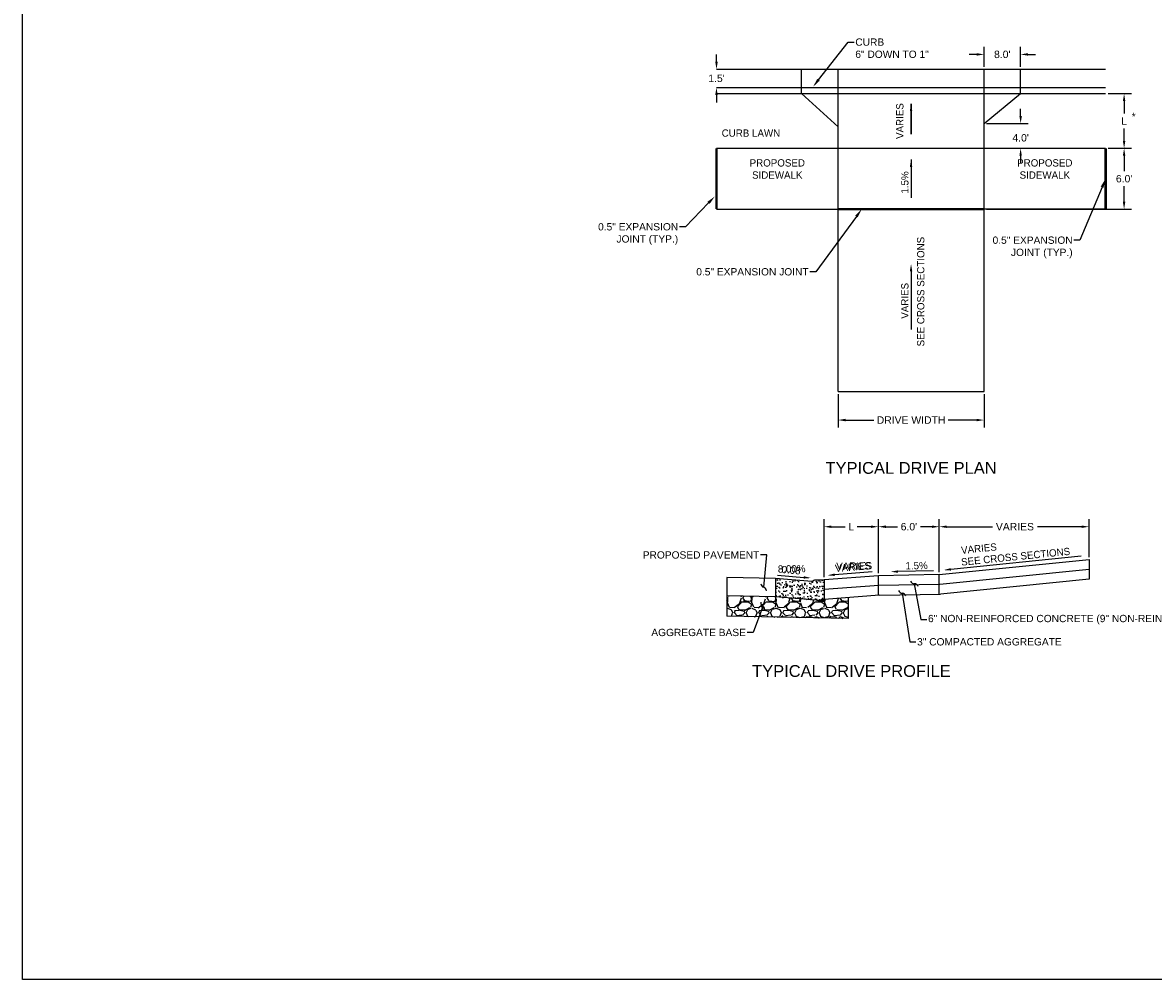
# Model space of a CAD drawing. Header units: feet. Extents: x 6 to 192, y 3 to 30.
# Tile 1 of 3: x 6 to 25, y 3 to 20. Entities that reach past the tile are written whole.
import ezdxf
from ezdxf import colors
from ezdxf.entities.mleader import LeaderData, LeaderLine
from ezdxf.math import Vec2, Vec3

# ---------------------------------------------------------------- set-up
doc = ezdxf.new("R2010")
doc.units = ezdxf.units.FT
doc.header["$MEASUREMENT"] = 0
doc.layers.add('COLUMNS', color=6, linetype='Continuous', plot=False)
for name, color, linetype in [('PV_P_EOP', 7, 'Continuous'), ('PV_P_Text', 10, 'Continuous'), ('RW_X_Right_of_Way', 7, 'ROWEX-COEC'), ('text', 9, 'Continuous')]:
    doc.layers.add(name, color=color, linetype=linetype)
doc.styles.add('Slanted-Normal', font='font31.shx', dxfattribs={"height": 0.14})
doc.styles.get("Standard").update_dxf_attribs({"font": 'arial.ttf'})
doc.styles.add('Straight-Normal', font='font30.shx', dxfattribs={"height": 0.14})
doc.linetypes.add('ROWEX-COEC', pattern='A,0.75,-0.05,["Ex R/W",Straight-Normal,S=1,R=0,X=0,Y=-0.06],-0.7,0.75,-0.3,0.75,-0.3,0.75,-0.3,0.75,-0.3', length=5.699999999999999)
doc.dimstyles.get("Standard").update_dxf_attribs({"dimtxt": 0.18, "dimasz": 0.18, "dimexe": 0.18, "dimexo": 0.0625, "dimgap": 0.09, "dimtad": 0, "dimtih": 1, "dimtoh": 1, "dimdec": 4, "dimzin": 0, "dimdsep": 46, "dimtxsty": 'Standard', "dimcen": 0.09, "dimadec": 0, "dimazin": 0, "dimtfac": 1, "dimtdec": 4, "dimtofl": 0, "dimtmove": 0, "dimatfit": 3, "dimfxl": 1, "dimtolj": 1, "dimtzin": 0, "dimarcsym": 0})

# ---------------------------------------------------------------- blocks, each defined once
blk = doc.blocks.new('_Integral')
at = {"color": 0, "linetype": 'ByBlock', "lineweight": -2}
for centre, start, end in [((0.44488802, -0.09133463), 101.9999999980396, 167.9999999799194), ((-0.44488802, 0.09133463), 282.0000000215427, 348.0000000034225)]:
    blk.add_arc(centre, 0.45416667, start, end, dxfattribs=at)
blk = doc.blocks.new('*D3')
at = {"layer": 'Defpoints', "color": 0, "transparency": 16777216}
for p in [(20.61352435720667, 11.04866049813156), (20.61352435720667, 10.21559349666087), (19.68952435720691, 10.14761349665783)]:
    blk.add_point(p, dxfattribs=at)
at = {"layer": 'PV_P_Text', "color": 0, "lineweight": -2, "transparency": 16777216}
for p, q in [((19.68952435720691, 10.19136349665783), (19.68952435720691, 11.17466049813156)), ((20.61352435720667, 10.25934349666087), (20.61352435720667, 11.17466049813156)), ((19.81552435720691, 11.04866049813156), (20.04916010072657, 11.04866049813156)), ((20.48752435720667, 11.04866049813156), (20.25388861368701, 11.04866049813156))]:
    blk.add_line(p, q, dxfattribs=at)
at = {"layer": 'PV_P_Text', "color": 0, "transparency": 16777216}
for points in [[(19.81552435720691, 11.06966049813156), (19.81552435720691, 11.02766049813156), (19.68952435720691, 11.04866049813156)], [(20.48752435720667, 11.06966049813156), (20.48752435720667, 11.02766049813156), (20.61352435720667, 11.04866049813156)]]:
    blk.add_solid(points, dxfattribs=at)
at = {"layer": 'PV_P_Text', "color": 0, "transparency": 16777216, "insert": (20.15152435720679, 11.04866049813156), "char_height": 0.126, "attachment_point": 5}
blk.add_mtext('\\A1;L', dxfattribs=at)
blk = doc.blocks.new('*D4')
at = {"layer": 'Defpoints', "color": 0, "transparency": 16777216}
for p in [(21.64477435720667, 11.04866049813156), (20.61352435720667, 10.21559349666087), (21.64477435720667, 10.23621849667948)]:
    blk.add_point(p, dxfattribs=at)
at = {"layer": 'PV_P_Text', "color": 0, "lineweight": -2, "transparency": 16777216}
for p, q in [((20.61352435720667, 10.25934349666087), (20.61352435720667, 11.17466049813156)), ((21.64477435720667, 10.27996849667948), (21.64477435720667, 11.17466049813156)), ((20.73952435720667, 11.04866049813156), (20.9344338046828, 11.04866049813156)), ((21.51877435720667, 11.04866049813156), (21.32386490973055, 11.04866049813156))]:
    blk.add_line(p, q, dxfattribs=at)
at = {"layer": 'PV_P_Text', "color": 0, "transparency": 16777216}
for points in [[(20.73952435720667, 11.06966049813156), (20.73952435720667, 11.02766049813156), (20.61352435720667, 11.04866049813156)], [(21.51877435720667, 11.06966049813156), (21.51877435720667, 11.02766049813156), (21.64477435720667, 11.04866049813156)]]:
    blk.add_solid(points, dxfattribs=at)
at = {"layer": 'PV_P_Text', "color": 0, "transparency": 16777216, "insert": (21.12914935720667, 11.04866049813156), "char_height": 0.126, "attachment_point": 5}
blk.add_mtext("\\A1;6.0'", dxfattribs=at)
blk = doc.blocks.new('*D5')
at = {"layer": 'Defpoints', "color": 0, "transparency": 16777216}
for p in [(24.18540089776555, 11.04866049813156), (24.18540089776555, 10.49028115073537), (21.64477435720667, 10.23621849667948)]:
    blk.add_point(p, dxfattribs=at)
at = {"layer": 'PV_P_Text', "color": 0, "lineweight": -2, "transparency": 16777216}
for p, q in [((21.64477435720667, 10.27996849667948), (21.64477435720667, 11.17466049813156)), ((24.18540089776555, 10.53403115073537), (24.18540089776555, 11.17466049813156)), ((21.77077435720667, 11.04866049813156), (22.54705569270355, 11.04866049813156)), ((24.05940089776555, 11.04866049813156), (23.3087282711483, 11.04866049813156))]:
    blk.add_line(p, q, dxfattribs=at)
at = {"layer": 'PV_P_Text', "color": 0, "transparency": 16777216}
for points in [[(21.77077435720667, 11.06966049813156), (21.77077435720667, 11.02766049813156), (21.64477435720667, 11.04866049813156)], [(24.05940089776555, 11.06966049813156), (24.05940089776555, 11.02766049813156), (24.18540089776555, 11.04866049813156)]]:
    blk.add_solid(points, dxfattribs=at)
at = {"layer": 'PV_P_Text', "color": 0, "transparency": 16777216, "insert": (22.92789198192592, 11.04866049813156), "char_height": 0.126, "attachment_point": 5}
blk.add_mtext('\\A1;VARIES', dxfattribs=at)
blk = doc.blocks.new('*D6')
at = {"layer": 'Defpoints', "color": 0, "transparency": 16777216}
for p in [(19.92859358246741, 13.33888468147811), (22.40359358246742, 13.33888468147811), (22.40359358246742, 12.85713225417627)]:
    blk.add_point(p, dxfattribs=at)
at = {"layer": 'RW_X_Right_of_Way', "color": 0, "lineweight": -2, "transparency": 16777216}
for p, q in [((19.92859358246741, 13.29513468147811), (19.92859358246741, 12.73113225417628)), ((22.40359358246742, 13.29513468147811), (22.40359358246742, 12.73113225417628)), ((20.05459358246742, 12.85713225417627), (20.53514815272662, 12.85713225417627)), ((22.27759358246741, 12.85713225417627), (21.79703901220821, 12.85713225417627))]:
    blk.add_line(p, q, dxfattribs=at)
at = {"layer": 'RW_X_Right_of_Way', "color": 0, "transparency": 16777216}
for points in [[(20.05459358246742, 12.87813225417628), (20.05459358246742, 12.83613225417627), (19.92859358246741, 12.85713225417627)], [(22.27759358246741, 12.87813225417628), (22.27759358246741, 12.83613225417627), (22.40359358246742, 12.85713225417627)]]:
    blk.add_solid(points, dxfattribs=at)
at = {"layer": 'RW_X_Right_of_Way', "color": 0, "transparency": 16777216, "insert": (21.16609358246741, 12.85713225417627), "char_height": 0.126, "attachment_point": 5}
blk.add_mtext('\\A1;DRIVE WIDTH', dxfattribs=at)
blk = doc.blocks.new('*D7')
at = {"layer": 'Defpoints', "color": 0, "transparency": 16777216}
for p in [(24.46609358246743, 17.46388468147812), (22.40359358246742, 16.43263468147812), (24.77943204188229, 16.43263468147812)]:
    blk.add_point(p, dxfattribs=at)
at = {"layer": 'RW_X_Right_of_Way', "color": 0, "lineweight": -2, "transparency": 16777216}
for p, q in [((24.50984358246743, 17.46388468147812), (24.90543204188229, 17.46388468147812)), ((24.77943204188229, 17.33788468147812), (24.77943204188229, 17.07559187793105)), ((24.77943204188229, 16.55863468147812), (24.77943204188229, 16.82092748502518)), ((22.44734358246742, 16.43263468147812), (24.90543204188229, 16.43263468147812))]:
    blk.add_line(p, q, dxfattribs=at)
at = {"layer": 'RW_X_Right_of_Way', "color": 0, "transparency": 16777216}
for points in [[(24.75843204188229, 17.33788468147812), (24.80043204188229, 17.33788468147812), (24.77943204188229, 17.46388468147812)], [(24.75843204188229, 16.55863468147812), (24.80043204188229, 16.55863468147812), (24.77943204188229, 16.43263468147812)]]:
    blk.add_solid(points, dxfattribs=at)
at = {"layer": 'RW_X_Right_of_Way', "color": 0, "transparency": 16777216, "insert": (24.77943204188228, 16.94825968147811), "char_height": 0.126, "attachment_point": 5}
blk.add_mtext("\\A1;6.0'", dxfattribs=at)
blk = doc.blocks.new('*D8')
at = {"layer": 'Defpoints', "color": 0, "transparency": 16777216}
for p in [(24.46609358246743, 18.39200968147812), (24.46609358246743, 17.46388468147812), (24.77943204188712, 17.46388468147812)]:
    blk.add_point(p, dxfattribs=at)
at = {"layer": 'RW_X_Right_of_Way', "color": 0, "lineweight": -2, "transparency": 16777216}
for p, q in [((24.50984358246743, 18.39200968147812), (24.90543204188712, 18.39200968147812)), ((24.77943204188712, 18.26600968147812), (24.77943204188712, 18.05394718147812)), ((24.77943204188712, 17.58988468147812), (24.77943204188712, 17.80194718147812)), ((24.50984358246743, 17.46388468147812), (24.90543204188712, 17.46388468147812))]:
    blk.add_line(p, q, dxfattribs=at)
at = {"layer": 'RW_X_Right_of_Way', "color": 0, "transparency": 16777216}
for points in [[(24.75843204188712, 18.26600968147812), (24.80043204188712, 18.26600968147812), (24.77943204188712, 18.39200968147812)], [(24.75843204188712, 17.58988468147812), (24.80043204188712, 17.58988468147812), (24.77943204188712, 17.46388468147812)]]:
    blk.add_solid(points, dxfattribs=at)
at = {"layer": 'RW_X_Right_of_Way', "color": 0, "transparency": 16777216, "insert": (24.77943204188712, 17.92794718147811), "char_height": 0.126, "attachment_point": 5}
blk.add_mtext('\\A1;L', dxfattribs=at)
blk = doc.blocks.new('*D9')
at = {"layer": 'Defpoints', "color": 0, "transparency": 16777216}
for p in [(17.86609358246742, 18.80450968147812), (17.86609358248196, 18.80450968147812), (17.86609358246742, 18.49513468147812)]:
    blk.add_point(p, dxfattribs=at)
at = {"layer": 'PV_P_Text', "color": 0, "lineweight": -2, "transparency": 16777216}
for p, q in [((17.86609358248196, 18.93050968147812), (17.86609358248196, 19.05650968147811)), ((17.90984358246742, 18.80450968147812), (17.99209358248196, 18.80450968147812)), ((17.90984358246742, 18.49513468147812), (17.99209358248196, 18.49513468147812)), ((17.86609358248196, 18.36913468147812), (17.86609358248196, 18.24313468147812))]:
    blk.add_line(p, q, dxfattribs=at)
at = {"layer": 'PV_P_Text', "color": 0, "transparency": 16777216}
for points in [[(17.84509358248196, 18.93050968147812), (17.88709358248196, 18.93050968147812), (17.86609358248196, 18.80450968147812)], [(17.84509358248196, 18.36913468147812), (17.88709358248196, 18.36913468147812), (17.86609358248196, 18.49513468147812)]]:
    blk.add_solid(points, dxfattribs=at)
at = {"layer": 'PV_P_Text', "color": 0, "transparency": 16777216, "insert": (17.86609358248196, 18.64982218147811), "char_height": 0.126, "attachment_point": 5}
blk.add_mtext("\\A1;1.5'", dxfattribs=at)
blk = doc.blocks.new('*D10')
at = {"layer": 'Defpoints', "color": 0, "transparency": 16777216}
for p in [(23.02234358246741, 19.05611256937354), (22.40359358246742, 18.80450968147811), (23.02234358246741, 18.80450968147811)]:
    blk.add_point(p, dxfattribs=at)
at = {"layer": 'PV_P_Text', "color": 0, "lineweight": -2, "transparency": 16777216}
for p, q in [((22.40359358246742, 18.84825968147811), (22.40359358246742, 19.18211256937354)), ((23.02234358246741, 18.84825968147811), (23.02234358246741, 19.18211256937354)), ((22.27759358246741, 19.05611256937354), (22.15159358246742, 19.05611256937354)), ((23.14834358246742, 19.05611256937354), (23.27434358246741, 19.05611256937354))]:
    blk.add_line(p, q, dxfattribs=at)
at = {"layer": 'PV_P_Text', "color": 0, "transparency": 16777216}
for points in [[(22.27759358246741, 19.07711256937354), (22.27759358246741, 19.03511256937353), (22.40359358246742, 19.05611256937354)], [(23.14834358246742, 19.07711256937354), (23.14834358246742, 19.03511256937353), (23.02234358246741, 19.05611256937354)]]:
    blk.add_solid(points, dxfattribs=at)
at = {"layer": 'PV_P_Text', "color": 0, "transparency": 16777216, "insert": (22.71296858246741, 19.05611256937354), "char_height": 0.126, "attachment_point": 5}
blk.add_mtext("\\A1;8.0'", dxfattribs=at)
blk = doc.blocks.new('*D13')
at = {"layer": 'Defpoints', "color": 0, "transparency": 16777216}
for p in [(22.40359358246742, 17.88408803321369), (22.40359358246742, 17.46388468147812), (23.02448200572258, 17.46388468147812)]:
    blk.add_point(p, dxfattribs=at)
at = {"layer": 'RW_X_Right_of_Way', "color": 0, "lineweight": -2, "transparency": 16777216}
for p, q in [((23.02448200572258, 18.01008803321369), (23.02448200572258, 18.13608803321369)), ((22.44734358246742, 17.88408803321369), (23.15048200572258, 17.88408803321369)), ((22.44734358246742, 17.46388468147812), (23.15048200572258, 17.46388468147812)), ((23.02448200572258, 17.33788468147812), (23.02448200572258, 17.21188468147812))]:
    blk.add_line(p, q, dxfattribs=at)
at = {"layer": 'RW_X_Right_of_Way', "color": 0, "transparency": 16777216}
for points in [[(23.00348200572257, 18.01008803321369), (23.04548200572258, 18.01008803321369), (23.02448200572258, 17.88408803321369)], [(23.00348200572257, 17.33788468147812), (23.04548200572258, 17.33788468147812), (23.02448200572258, 17.46388468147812)]]:
    blk.add_solid(points, dxfattribs=at)
at = {"layer": 'RW_X_Right_of_Way', "color": 0, "transparency": 16777216, "insert": (23.02448200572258, 17.64164474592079), "char_height": 0.126, "attachment_point": 5}
blk.add_mtext("\\A1;4.0'", dxfattribs=at)

msp = doc.modelspace()

# ---------------------------------------------------------------- hatches: boundary and pattern name
at = {"layer": 'RW_X_Right_of_Way'}
h = msp.add_hatch(dxfattribs=at)
h.set_pattern_fill('AR-CONC', color=256, scale=0.020625)
h.set_pattern_definition([(49.99999999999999, (-7831.002949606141, -5662.168447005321), (0.1479349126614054, -0.01294262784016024), [0.01546875, -0.17015625]), (355, (-7831.002949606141, -5662.168447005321), (-0.02861746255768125, 0.1551396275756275), [0.012375, -0.136125]), (100.45144446, (-7830.990621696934, -5662.169525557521), (0.1193174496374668, 0.1421969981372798), [0.01314641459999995, -0.1446105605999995]), (46.18420000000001, (-7831.002949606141, -5662.127197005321), (0.2201185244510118, -0.03413835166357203), [0.023203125, -0.255234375]), (96.63563548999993, (-7830.984606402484, -5662.13004187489), (0.1927740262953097, 0.200911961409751), [0.0197196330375, -0.216915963]), (351.1841639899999, (-7831.002949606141, -5662.127197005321), (0.192774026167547, 0.2009119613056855), [0.0185625, -0.20418750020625]), (21, (-7830.982324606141, -5662.137509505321), (0.1231120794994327, -0.08304014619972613), [0.01546875, -0.17015625]), (326.0000000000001, (-7830.982324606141, -5662.137509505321), (0.05018378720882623, 0.1495621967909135), [0.012375, -0.136125]), (71.45144474, (-7830.972065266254, -5662.144429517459), (0.1732958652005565, 0.06652205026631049), [0.0131464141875, -0.1446105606]), (37.50000000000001, (-7831.002949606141, -5662.168447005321), (0.002507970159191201, 0.068659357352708), [0, -0.134475, 0, -0.1381875, 0, -0.136640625]), (7.499999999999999, (-7831.002949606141, -5662.168447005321), (0.05425809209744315, 0.0813474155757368), [0, -0.07878750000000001, 0, -0.13138125, 0, -0.052078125]), (327.5, (-7831.048943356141, -5662.168447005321), (0.1101008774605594, -0.004651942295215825), [0, -0.0515625, 0, -0.160875, 0, -0.21346875]), (317.5, (-7831.06956835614, -5662.168447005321), (0.1202821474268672, 0.02064665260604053), [0, -0.06703125, 0, -0.1068375, 0, -0.15159375])])
edge = h.paths.add_edge_path()
edge.add_line((19.68952435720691, 10.14761349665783), (19.55313838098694, 10.14761349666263))
edge.add_arc((19.55313838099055, 10.04448849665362), 0.103125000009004, 90.00000000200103, 132.6462020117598)
edge.add_line((19.48327435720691, 10.12034219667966), (18.86452435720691, 10.16984219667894))
edge.add_line((18.86452435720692, 10.16984219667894), (18.86452435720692, 9.859478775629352))
edge.add_line((18.86452435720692, 9.859478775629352), (19.68952435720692, 9.793478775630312))
edge.add_line((19.68952435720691, 9.793478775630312), (19.68952435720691, 10.14761349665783))
h = msp.add_hatch(dxfattribs=at)
h.set_pattern_fill('GRAVEL', color=256, scale=0.4125)
h.set_pattern_definition([(228.012787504, (-7831.118449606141, -5662.288924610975), (-3.300000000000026, -3.712500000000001), [0.0554961, -5.494123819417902]), (184.969740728, (-7831.155574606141, -5662.330174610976), (4.94999999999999, 0.4125000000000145), [0.09523305, -9.428068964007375]), (132.510447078, (-7831.250449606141, -5662.338424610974), (4.125000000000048, -4.537499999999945), [0.06715005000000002, -6.647863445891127]), (267.273689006, (-7831.411324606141, -5662.441549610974), (0.41250000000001, 8.250000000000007), [0.08672317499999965, -8.585592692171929]), (292.833654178, (-7831.415449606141, -5662.528174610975), (-2.062499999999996, 4.950000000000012), [0.08503893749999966, -8.418866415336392]), (357.273689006, (-7831.382449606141, -5662.606549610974), (-8.250000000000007, 0.4125000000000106), [0.08672317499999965, -8.585592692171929]), (37.69424046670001, (-7831.295824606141, -5662.610674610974), (-5.362499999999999, -4.124999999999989), [0.1146869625, -11.35400002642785]), (72.2553283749, (-7831.20507460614, -5662.540549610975), (2.887500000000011, 9.075000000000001), [0.1082762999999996, -10.71935761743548]), (121.429565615, (-7831.172074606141, -5662.437424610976), (-3.300000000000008, 5.362499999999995), [0.08701687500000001, -8.614680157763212]), (175.236358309, (-7831.217449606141, -5662.363174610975), (4.537499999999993, -0.4125000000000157), [0.09934320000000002, -4.867814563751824]), (222.397437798, (-7831.316449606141, -5662.354924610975), (-4.949999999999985, -4.537499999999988), [0.1284723, -12.7187671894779]), (138.814074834, (-7831.002949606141, -5662.445674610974), (-2.887500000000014, 2.475), [0.04384916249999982, -4.341085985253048]), (171.46923439, (-7831.03594960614, -5662.416799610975), (5.362499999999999, -0.824999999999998), [0.08342276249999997, -8.25887345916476]), (225, (-7831.118449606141, -5662.404424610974), (-4.579669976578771e-17, -0.4124999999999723), [0.05833616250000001, -0.5250269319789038]), (203.198590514, (-7831.147324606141, -5662.354924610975), (2.062499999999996, 0.82499999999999), [0.031415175, -3.110091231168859]), (291.801409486, (-7831.176199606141, -5662.367299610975), (-0.4124999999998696, 1.237500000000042), [0.0444274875, -2.176952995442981]), (30.96375653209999, (-7831.15969960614, -5662.408549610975), (1.237500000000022, 0.8249999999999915), [0.0721582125, -2.333109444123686]), (161.565051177, (-7831.09782460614, -5662.371424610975), (0.8250000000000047, -0.4124999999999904), [0.05217753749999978, -1.252261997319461]), (16.389540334, (-7831.415449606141, -5662.367299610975), (4.124999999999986, 1.237500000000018), [0.07309500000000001, -7.236423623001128]), (70.3461759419, (-7831.34532460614, -5662.346674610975), (-1.650000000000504, -4.537500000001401), [0.06132266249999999, -6.070930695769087]), (293.198590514, (-7831.09782460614, -5662.288924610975), (-0.8249999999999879, 2.062499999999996), [0.0628299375, -3.078676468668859]), (343.610459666, (-7831.073074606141, -5662.346674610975), (-4.124999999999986, 1.237500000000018), [0.07309499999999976, -7.236423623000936]), (339.44395478, (-7831.415449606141, -5662.623049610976), (-2.062500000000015, 0.8250000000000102), [0.07048799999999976, -3.453913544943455]), (294.775140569, (-7831.34944960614, -5662.647799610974), (-2.062500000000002, 4.537500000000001), [0.05906092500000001, -5.84704026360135]), (66.8014094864, (-7831.093699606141, -5662.701424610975), (0.8249999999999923, 2.062499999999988), [0.0628299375, -3.078676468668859]), (17.35402463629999, (-7831.06894960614, -5662.643674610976), (-5.362499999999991, -1.649999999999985), [0.0691477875, -6.845612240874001]), (69.44395478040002, (-7831.295824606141, -5662.701424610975), (-0.825000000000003, -2.062499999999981), [0.03524399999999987, -3.489157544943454]), (101.309932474, (-7831.118449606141, -5662.701424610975), (-0.412499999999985, 1.650000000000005), [0.021033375, -2.08231217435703]), (165.963756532, (-7831.12257460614, -5662.680799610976), (1.237499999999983, -0.4125000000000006), [0.08503893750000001, -1.615742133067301]), (186.009005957, (-7831.20507460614, -5662.660174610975), (4.125000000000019, 0.412499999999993), [0.07880812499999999, -7.801993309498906]), (303.690067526, (-7831.15969960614, -5662.445674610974), (-0.4124999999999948, 0.8249999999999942), [0.05949157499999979, -1.427798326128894]), (353.157226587, (-7831.12669960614, -5662.495174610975), (7.012500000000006, -0.8250000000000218), [0.103865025, -10.28261958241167]), (60.9453959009, (-7831.023574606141, -5662.507549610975), (-1.64999999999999, -2.887499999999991), [0.04246935, -4.204478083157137]), (90, (-7831.002949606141, -5662.470424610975), (-0.4124999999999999, 0.4125), [0.02475, -0.38775]), (120.256437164, (-7831.213324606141, -5662.647799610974), (1.650000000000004, -2.887500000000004), [0.05730615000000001, -5.673326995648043]), (48.01278750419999, (-7831.24219960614, -5662.598299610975), (3.3, 3.71249999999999), [0.1109922, -5.438627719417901]), (0, (-7831.167949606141, -5662.515799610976), (0.4125, 0.4125), [0.10725, -0.30525]), (325.3048464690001, (-7831.060699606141, -5662.515799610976), (4.125000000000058, -2.887499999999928), [0.06522202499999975, -6.456975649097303]), (254.054604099, (-7831.007074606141, -5662.552924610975), (-0.4125000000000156, -1.650000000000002), [0.06006082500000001, -2.942984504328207]), (207.645975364, (-7831.023574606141, -5662.610674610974), (-7.837499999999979, -4.12500000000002), [0.0977893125, -9.681158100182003]), (175.42607874, (-7831.110199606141, -5662.656049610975), (-5.362499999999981, 0.4125000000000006), [0.1034545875, -10.24199278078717])])
h.paths.add_polyline_path([(20.10202435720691, 9.84955918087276), (19.68952435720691, 9.816559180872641), (19.68952435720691, 9.793478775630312), (18.86452435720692, 9.86040532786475), (18.03952435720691, 9.87690532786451), (18.03952435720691, 9.533087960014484), (20.10202435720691, 9.491837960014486)])

# ---------------------------------------------------------------- linework, layer by layer
at = {"layer": 'COLUMNS'}
msp.add_lwpolyline([(6.09751995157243, 3.374450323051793), (6.097519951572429, 24.37445032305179), (36.59751995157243, 24.37445032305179), (36.59751995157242, 3.374450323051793)], close=True, dxfattribs=at)
at = {"layer": 'PV_P_EOP'}
for p, q in [((21.64477435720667, 10.23621849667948), (24.18540089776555, 10.49028115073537)), ((24.18540089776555, 10.49028115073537), (24.18540089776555, 10.15863525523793)), ((20.61352435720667, 10.21559349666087), (19.68952435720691, 10.14761349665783)), ((21.64477435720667, 10.23621849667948), (20.61352435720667, 10.21559349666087)), ((21.64477435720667, 9.906152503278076), (21.64477435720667, 10.23621849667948)), ((21.64477435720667, 9.906152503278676), (21.64477435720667, 10.23621849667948)), ((24.18540089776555, 10.32445820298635), (21.65464874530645, 10.07138298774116)), ((20.62176037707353, 10.05072522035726), (19.68952435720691, 9.982086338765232)), ((21.64477435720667, 10.07118549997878), (20.62176037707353, 10.05072522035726)), ((24.18540089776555, 10.15863525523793), (21.66452313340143, 9.906547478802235)), ((20.62999639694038, 9.88585694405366), (19.68952435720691, 9.816559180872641)), ((20.62999639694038, 9.88585694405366), (21.66452313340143, 9.906547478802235))]:
    msp.add_line(p, q, dxfattribs=at)
for points in [[(17.86609358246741, 18.80450968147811), (24.46609358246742, 18.80450968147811)], [(17.86609358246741, 18.80450968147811), (24.46609358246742, 18.80450968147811)], [(19.30984358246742, 18.39200968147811), (19.30984358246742, 18.80450968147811)], [(19.92859358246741, 17.82723756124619), (19.30984358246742, 18.39200968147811), (19.30984358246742, 18.80450968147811)], [(19.92859358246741, 13.33888468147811), (19.92859358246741, 18.80450968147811)], [(22.40359358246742, 13.33888468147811), (22.40359358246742, 18.80450968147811)], [(22.40359358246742, 17.88408803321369), (23.02234358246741, 18.39200968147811), (23.02234358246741, 18.80450968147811)], [(23.02234358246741, 18.39200968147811), (23.02234358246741, 18.80450968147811)], [(17.86609358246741, 18.49513468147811), (24.46609358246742, 18.49513468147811)], [(17.86609358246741, 18.39200968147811), (24.46609358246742, 18.39200968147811)], [(17.86609358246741, 17.46388468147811), (24.46609358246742, 17.46388468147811)], [(17.86609358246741, 16.43263468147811), (19.9285935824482, 16.43263468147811)], [(24.46609358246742, 16.43263468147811), (22.40359358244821, 16.43263468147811)], [(19.92859358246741, 13.33888468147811), (22.40359358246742, 13.33888468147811)], [(20.61352435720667, 9.884539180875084), (20.61352435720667, 10.21559349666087)]]:
    msp.add_lwpolyline(points, dxfattribs=at)
at = {"layer": 'PV_P_EOP', "const_width": 0.04125}
for points in [[(17.86609358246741, 16.43263468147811), (17.86609358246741, 17.46388468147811)], [(24.46609358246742, 16.43263468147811), (24.46609358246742, 17.46388468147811)], [(19.92859358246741, 16.43263468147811), (22.40359358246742, 16.43263468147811)]]:
    msp.add_lwpolyline(points, dxfattribs=at)
at = {"layer": 'PV_P_Text'}
for p, q in [((21.16609358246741, 17.70471033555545), (21.16609358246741, 18.22033533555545)), ((21.16609358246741, 18.22033533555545), (21.16609358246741, 17.70471033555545)), ((21.1660935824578, 17.27206689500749), (21.1660935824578, 16.62445246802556))]:
    msp.add_line(p, q, dxfattribs=at)
at = {"layer": 'PV_P_Text', "linetype": 'ByBlock', "lineweight": -2}
for p, q in [((21.16609358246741, 15.380934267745), (21.16609358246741, 14.39058509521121)), ((24.05091783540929, 10.549134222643), (21.84141891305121, 10.32587472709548)), ((21.5484495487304, 10.30029200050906), (20.94344877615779, 10.28819198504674))]:
    msp.add_line(p, q, dxfattribs=at)
at = {"layer": 'PV_P_Text'}
for points in [[(18.03952435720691, 10.1863421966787), (18.03952435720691, 9.533087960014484)], [(18.86452435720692, 10.16984219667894), (18.03952435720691, 10.1863421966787)], [(18.86452435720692, 10.16984219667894), (18.86452435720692, 9.859478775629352)], [(19.48327435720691, 10.12034219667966), (18.86452435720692, 10.16984219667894)], [(19.68952435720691, 10.14761349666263), (19.68952435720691, 9.793478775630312)], [(18.86452435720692, 9.86040532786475), (18.03952435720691, 9.87690532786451)], [(19.68952435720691, 9.793478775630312), (18.86452435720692, 9.859478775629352)], [(20.10202435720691, 9.84955918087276), (20.10202435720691, 9.491837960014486)], [(20.10202435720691, 9.491837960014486), (18.03952435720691, 9.533087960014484)]]:
    msp.add_lwpolyline(points, dxfattribs=at)
at = {"layer": 'PV_P_Text', "linetype": 'ByBlock', "lineweight": -2}
for points in [[(18.89844690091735, 10.22525466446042), (19.34665564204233, 10.18939796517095)], [(20.50778954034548, 10.28518784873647), (19.87112520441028, 10.23425470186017)]]:
    msp.add_lwpolyline(points, dxfattribs=at)
at = {"layer": 'PV_P_Text'}
msp.add_lwpolyline([(19.48327435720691, 10.12034219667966, -0.1882570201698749), (19.55313838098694, 10.14761349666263), (19.68952435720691, 10.14761349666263)], format="xyb", dxfattribs=at)
for points in [[(21.14546858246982, 18.09658533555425), (21.16609358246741, 18.22033533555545), (21.18671858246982, 18.09658533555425)], [(21.14546858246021, 17.14831689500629), (21.1660935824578, 17.27206689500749), (21.18671858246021, 17.14831689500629)], [(21.14546858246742, 15.38093426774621), (21.16609358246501, 15.5046842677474), (21.18671858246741, 15.38093426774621)], [(19.34830038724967, 10.20995728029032), (19.47001153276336, 10.1795294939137), (19.34501089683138, 10.16883865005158)], [(19.86948045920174, 10.25481401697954), (19.74776931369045, 10.22438623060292), (19.87276994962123, 10.2136953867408)], [(20.94303635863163, 10.30881286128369), (20.81972351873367, 10.28571747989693), (20.94386119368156, 10.26757110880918)], [(21.83936664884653, 10.34639736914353), (21.71828306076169, 10.31356114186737), (21.8434711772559, 10.30535208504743)]]:
    msp.add_solid(points, dxfattribs=at)

# ---------------------------------------------------------------- texts
at = {"layer": 'PV_P_Text', "style": 'Slanted-Normal'}
for s, rotation, p in [('VARIES', 90.00000000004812, (21.03720788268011, 17.62280456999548)), ('1.5%%%', 90.00000000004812, (21.12246937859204, 16.69627803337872)), ('SEE CROSS SECTIONS', 90.00000000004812, (21.39185815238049, 14.1058930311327)), ('VARIES', 90.00000000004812, (21.12246937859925, 14.57532968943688)), ('VARIES', 5.710593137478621, (22.02090588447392, 10.58738339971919)), ('SEE CROSS SECTIONS', 5.710593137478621, (22.02090588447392, 10.38766520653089)), ('8.00%%%', 1.145762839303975, (18.90841218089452, 10.26865292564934)), ('VARIES', 1.145762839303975, (19.89979349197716, 10.31460105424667)), ('1.5%%%', 1.145762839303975, (21.07248418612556, 10.32339049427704))]:
    msp.add_text(s, height=0.12375, rotation=rotation, dxfattribs=at).set_placement(p)
at = {"layer": 'PV_P_Text', "char_height": 0.12375, "attachment_point": 5, "style": 'Slanted-Normal'}
for s, insert, width in [('*', (24.94278599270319, 18.00475265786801), 2.556135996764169), ('CURB LAWN', (18.45041503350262, 17.72169718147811), 29.24883758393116), ('PROPOSED\\PSIDEWALK', (18.897343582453, 17.11325968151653), 29.24883758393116), ('PROPOSED \\PSIDEWALK', (23.4348435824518, 17.11325968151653), 29.24883758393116)]:
    msp.add_mtext(s, dxfattribs=dict(at, insert=insert, width=width))
at = {"layer": 'PV_P_Text', "char_height": 0.12375, "width": 2.183765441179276, "attachment_point": 5, "style": 'Slanted-Normal'}
for s, insert, rotation in [('0.08', (19.13201596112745, 10.31240540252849), 355.4260787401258), ('VARIES', (20.17999268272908, 10.36480036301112), 4.5739212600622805)]:
    msp.add_mtext(s, dxfattribs=dict(at, insert=insert, rotation=rotation))
at = {"layer": 'text', "color": 3, "char_height": 0.2, "attachment_point": 5}
for s, heights, insert in [('TYPICAL DRIVE PLAN', [0.2400000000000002], (21.16609358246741, 12.04412604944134)), ('TYPICAL DRIVE PROFILE', [0], (20.15457242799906, 8.600984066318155))]:
    msp.add_mtext_dynamic_manual_height_columns(s, width=29.24883758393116, gutter_width=1, heights=heights, dxfattribs=dict(at, insert=insert))

# ---------------------------------------------------------------- dimensions: what is measured, and where the dimension line sits
at = {"layer": 'PV_P_Text'}
for base, p1, p2, text, picture, middle in [((23.02234358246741, 19.05611256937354), (22.40359358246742, 18.80450968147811), (23.02234358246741, 18.80450968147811), "8.0'", '*D10', (22.71296858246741, 19.05611256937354)), ((20.61352435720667, 11.04866049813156), (19.68952435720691, 10.14761349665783), (20.61352435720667, 10.21559349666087), 'L', '*D3', (20.15152435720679, 11.04866049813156)), ((21.64477435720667, 11.04866049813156), (20.61352435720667, 10.21559349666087), (21.64477435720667, 10.23621849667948), "6.0'", '*D4', (21.12914935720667, 11.04866049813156))]:
    dim = msp.add_linear_dim(base=base, p1=p1, p2=p2, text=text, dimstyle='Standard', override={"dimscale": 0.7}, dxfattribs=at)
    dim.commit()
    dim.dimension.update_dxf_attribs({"geometry": picture, "text_midpoint": middle})
dim = msp.add_linear_dim(base=(17.86609358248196, 18.80450968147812), p1=(17.86609358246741, 18.49513468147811), p2=(17.86609358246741, 18.80450968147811), angle=90, text="1.5'", dimstyle='Standard', override={"dimscale": 0.7}, dxfattribs=at)
dim.commit()
dim.dimension.update_dxf_attribs({"geometry": '*D9', "text_midpoint": (17.86609358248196, 18.64982218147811)})
dim = msp.add_linear_dim(base=(24.18540089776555, 11.04866049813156), p1=(21.64477435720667, 10.23621849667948), p2=(24.18540089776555, 10.49028115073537), text='VARIES', dimstyle='Standard', override={"dimscale": 0.7}, dxfattribs=at)
dim.commit()
dim.dimension.update_dxf_attribs({"geometry": '*D5', "text_midpoint": (22.92789198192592, 11.04866049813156), "dimtype": 160})
at = {"layer": 'RW_X_Right_of_Way'}
for base, p1, p2, text, picture, middle in [((24.77943204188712, 17.46388468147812), (24.46609358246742, 18.39200968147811), (24.46609358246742, 17.46388468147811), 'L', '*D8', (24.77943204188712, 17.92794718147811)), ((24.77943204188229, 16.43263468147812), (24.46609358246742, 17.46388468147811), (22.40359358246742, 16.43263468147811), "6.0'", '*D7', (24.77943204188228, 16.94825968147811))]:
    dim = msp.add_linear_dim(base=base, p1=p1, p2=p2, angle=90, text=text, dimstyle='Standard', override={"dimscale": 0.7}, dxfattribs=at)
    dim.commit()
    dim.dimension.update_dxf_attribs({"geometry": picture, "text_midpoint": middle})
dim = msp.add_linear_dim(base=(23.02448200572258, 17.46388468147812), p1=(22.40359358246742, 17.88408803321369), p2=(22.40359358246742, 17.46388468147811), angle=90, text="4.0'", dimstyle='Standard', override={"dimscale": 0.7}, dxfattribs=at)
dim.commit()
dim.dimension.update_dxf_attribs({"geometry": '*D13', "text_midpoint": (23.02448200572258, 17.64164474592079), "dimtype": 160})
dim = msp.add_linear_dim(base=(22.40359358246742, 12.85713225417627), p1=(19.92859358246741, 13.33888468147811), p2=(22.40359358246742, 13.33888468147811), text='DRIVE WIDTH', dimstyle='Standard', override={"dimscale": 0.7}, dxfattribs=at)
dim.commit()
dim.dimension.update_dxf_attribs({"geometry": '*D6', "text_midpoint": (21.16609358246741, 12.85713225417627)})

# ---------------------------------------------------------------- leaders
at = {"layer": 'PV_P_Text'}
ml = msp.add_multileader_mtext('Standard', dxfattribs=at)
ml.set_content('CURB\\P6" DOWN TO 1"', color=256)
ml.set_leader_properties()
ml.build(insert=Vec2(0, 0))
ml.multileader.update_dxf_attribs({"dogleg_length": 0.25, "arrow_head_size": 0.1546875})
ctx = ml.context
ctx.base_point, ctx.char_height, ctx.arrow_head_size, ctx.landing_gap_size, ctx.plane_origin = Vec3(20.19977958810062, 19.26530015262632), 0.12375, 0.1546875, 0.020625, Vec3(19.5018742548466, 18.50506861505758)
notes = []
notes.append((ctx, [(0, (1, 1, 0), (20.09665458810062, 19.26530015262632), (1, 0), 0.103125, [(0, [(19.5018742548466, 18.50506861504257)], 0, [])])]))
ctx.mtext.insert, ctx.mtext.flow_direction = Vec3(20.22040458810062, 19.32717515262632), 5
ml = msp.add_multileader_mtext('Standard', dxfattribs=at)
ml.set_content('0.5" EXPANSION \\PJOINT (TYP.)', color=256)
ml.set_leader_properties()
ml.build(insert=Vec2(0, 0))
ml.multileader.update_dxf_attribs({"dogleg_length": 0.25, "arrow_head_size": 0.1546875})
ctx = ml.context
ctx.base_point, ctx.char_height, ctx.arrow_head_size, ctx.landing_gap_size, ctx.plane_origin = Vec3(22.54921838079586, 15.90709080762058), 0.12375, 0.1546875, 0.020625, Vec3(24.46609358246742, 16.94825968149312)
ctx.text_align_type = 2
notes.append((ctx, [(1, (1, 1, 0), (24.03070115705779, 15.90709080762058), (-1, 0), 0.103125, [(0, [(24.46609358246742, 16.94825968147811)], 0, [])])]))
ctx.mtext.insert, ctx.mtext.alignment, ctx.mtext.flow_direction = Vec3(23.90695115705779, 15.96896580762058), 3, 5
ml = msp.add_multileader_mtext('Standard', dxfattribs=at)
ml.set_content('0.5" EXPANSION \\PJOINT (TYP.)', color=256)
ml.set_leader_properties()
ml.build(insert=Vec2(0, 0))
ml.multileader.update_dxf_attribs({"dogleg_length": 0.25, "arrow_head_size": 0.1546875})
ctx = ml.context
ctx.base_point, ctx.char_height, ctx.arrow_head_size, ctx.landing_gap_size, ctx.plane_origin = Vec3(15.85854346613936, 16.13394583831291), 0.12375, 0.1546875, 0.020625, Vec3(17.78826583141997, 14.51963775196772)
ctx.text_align_type = 2
notes.append((ctx, [(1, (1, 1, 0), (17.3400262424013, 16.13394583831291), (-1, 0), 0.103125, [(0, [(17.838780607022, 16.65035443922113)], 0, [])])]))
ctx.mtext.insert, ctx.mtext.alignment, ctx.mtext.flow_direction = Vec3(17.21627624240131, 16.19582083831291), 3, 5
ml = msp.add_multileader_mtext('Standard', dxfattribs=at)
ml.set_content('PROPOSED PAVEMENT', color=256)
ml.set_leader_properties()
ml.set_arrow_properties(name='INTEGRAL')
ml.build(insert=Vec2(0, 0))
ml.multileader.update_dxf_attribs({"dogleg_length": 0.25, "arrow_head_size": 0.1546875})
ctx = ml.context
ctx.base_point, ctx.char_height, ctx.arrow_head_size, ctx.landing_gap_size, ctx.plane_origin = Vec3(16.61091002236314, 10.57023511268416), 0.12375, 0.1546875, 0.020625, Vec3(18.43383031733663, 10.02335130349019)
ctx.text_align_type = 2
notes.append((ctx, [(0, (1, 1, 0), (18.71738938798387, 10.57023511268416), (-1, 0), 0.103125, [(0, [(18.66643282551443, 10.02335130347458)], 0, [])])]))
ctx.mtext.insert, ctx.mtext.alignment, ctx.mtext.flow_direction = Vec3(18.59363938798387, 10.63211011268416), 3, 5
ml = msp.add_multileader_mtext('Standard', dxfattribs=at)
ml.set_content('6" NON-REINFORCED CONCRETE (9" NON-REINFORCED CONCRETE FOR COMMERCIAL DRIVES)', color=256)
ml.set_leader_properties()
ml.set_arrow_properties(name='INTEGRAL')
ml.build(insert=Vec2(0, 0))
ml.multileader.update_dxf_attribs({"dogleg_length": 0.25, "arrow_head_size": 0.1546875})
ctx = ml.context
ctx.base_point, ctx.char_height, ctx.arrow_head_size, ctx.landing_gap_size, ctx.plane_origin = Vec3(21.43281885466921, 9.474333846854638), 0.12375, 0.1546875, 0.020625, Vec3(21.1420762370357, 10.05835973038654)
notes.append((ctx, [(0, (1, 1, 0), (21.32969385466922, 9.474333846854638), (1, 0), 0.103125, [(0, [(21.22109819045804, 10.08125929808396)], 0, [])])]))
ctx.mtext.insert, ctx.mtext.flow_direction = Vec3(21.45344385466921, 9.554399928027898), 5
ml = msp.add_multileader_mtext('Standard', dxfattribs=at)
ml.set_content('3" COMPACTED AGGREGATE', color=256)
ml.set_leader_properties()
ml.set_arrow_properties(name='INTEGRAL')
ml.build(insert=Vec2(0, 0))
ml.multileader.update_dxf_attribs({"dogleg_length": 0.25, "arrow_head_size": 0.1546875})
ctx = ml.context
ctx.base_point, ctx.char_height, ctx.arrow_head_size, ctx.landing_gap_size, ctx.plane_origin = Vec3(21.24767784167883, 9.096553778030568), 0.12375, 0.1546875, 0.020625, Vec3(21.3112298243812, 9.868051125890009)
notes.append((ctx, [(0, (1, 1, 0), (21.14455284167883, 9.096553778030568), (1, 0), 0.103125, [(0, [(21.01661257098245, 9.920238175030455)], 0, [])])]))
ctx.mtext.insert, ctx.mtext.flow_direction = Vec3(21.26830284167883, 9.159526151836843), 5
ml = msp.add_multileader_mtext('Standard', dxfattribs=at)
ml.set_content('AGGREGATE BASE', color=256)
ml.set_leader_properties()
ml.set_arrow_properties(name='INTEGRAL')
ml.build(insert=Vec2(0, 0))
ml.multileader.update_dxf_attribs({"dogleg_length": 0.25, "arrow_head_size": 0.1546875})
ctx = ml.context
ctx.base_point, ctx.char_height, ctx.arrow_head_size, ctx.landing_gap_size, ctx.plane_origin = Vec3(16.74902920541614, 9.256187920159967), 0.12375, 0.1546875, 0.020625, Vec3(18.71127126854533, 9.635148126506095)
ctx.text_align_type = 2
notes.append((ctx, [(0, (1, 1, 0), (18.48847923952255, 9.256187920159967), (-1, 0), 0.103125, [(0, [(18.6524338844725, 9.696952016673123)], 0, [])])]))
ctx.mtext.insert, ctx.mtext.alignment, ctx.mtext.flow_direction = Vec3(18.36472923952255, 9.318062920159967), 3, 5
at = {"layer": 'RW_X_Right_of_Way'}
ml = msp.add_multileader_mtext('Standard', dxfattribs=at)
ml.set_content('0.5" EXPANSION JOINT', color=256)
ml.set_leader_properties()
ml.build(insert=Vec2(0, 0))
ml.multileader.update_dxf_attribs({"dogleg_length": 0.25, "arrow_head_size": 0.1546875})
ctx = ml.context
ctx.base_point, ctx.char_height, ctx.arrow_head_size, ctx.landing_gap_size, ctx.plane_origin = Vec3(17.51265295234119, 15.36990659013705), 0.12375, 0.1546875, 0.020625, Vec3(21.16609358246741, 16.43263468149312)
ctx.text_align_type = 2
notes.append((ctx, [(1, (1, 1, 0), (19.55227692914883, 15.36990659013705), (-1, 0), 0.103125, [(0, [(20.32975934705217, 16.43263468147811)], 0, [])])]))
ctx.mtext.insert, ctx.mtext.alignment, ctx.mtext.flow_direction = Vec3(19.42852692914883, 15.43283675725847), 3, 5
for ctx, leaders in notes:
    for number, flags, end, landing, length, lines in leaders:
        leader = LeaderData()
        leader.index, (leader.has_last_leader_line, leader.has_dogleg_vector, leader.attachment_direction) = number, flags
        leader.last_leader_point, leader.dogleg_vector, leader.dogleg_length = Vec3(end), Vec3(landing), length
        for number, points, colour, breaks in lines:
            line = LeaderLine()
            line.index, line.vertices, line.color, line.breaks = number, Vec3.list(points), colors.encode_raw_color(colour), breaks
            leader.lines.append(line)
        ctx.leaders.append(leader)

doc.saveas('drawing.dxf')
